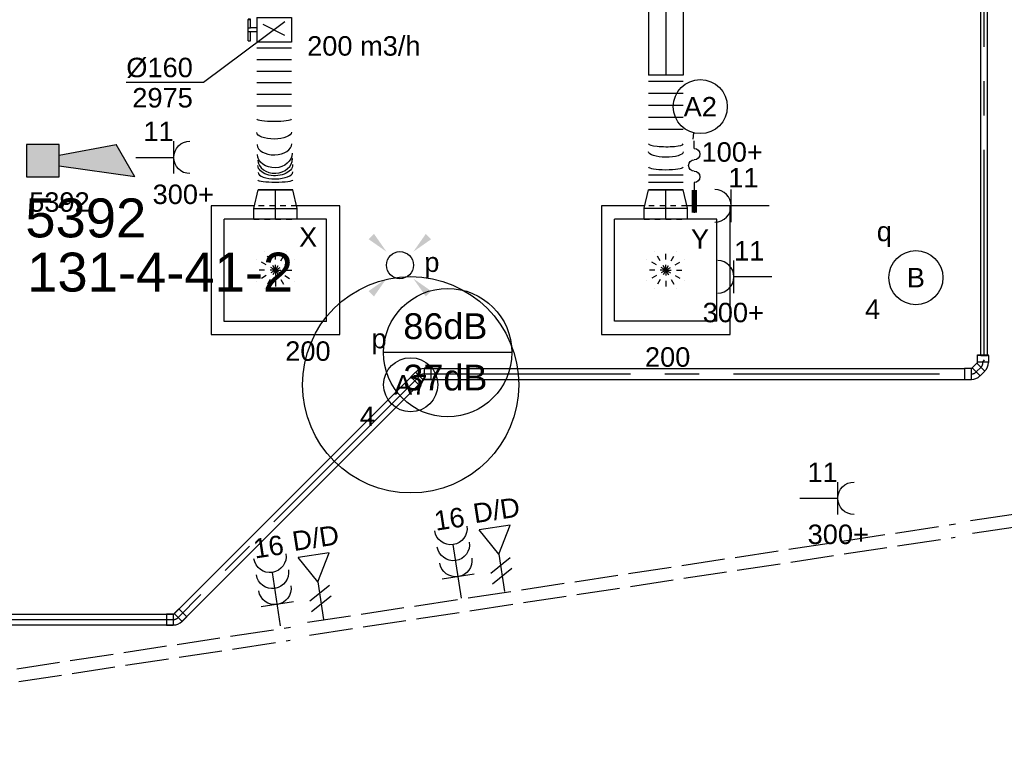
# Model space of a CAD drawing. Extents: x -138812 to 250702, y -18987 to 104055.
# Tile 84 of 193: x 86393 to 90946, y 12438 to 15760. Entities that reach past the tile are written whole.
import ezdxf
from ezdxf.enums import TextEntityAlignment as Align

# ---------------------------------------------------------------- set-up
doc = ezdxf.new("R2010")
doc.units = 0
doc.header["$LTSCALE"] = 50
for name, pattern in [('CENTER2', [28.575000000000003, 19.05, -3.175, 3.175, -3.175]), ('E_GOOT3', [5, 4, -1]), ('STREEPJES', [0.1, 0.05, -0.05])]:
    doc.linetypes.add(name, pattern=pattern)
doc.layers.get('0').update_dxf_attribs({"linetype": 'CONTINUOUS'})
for name, color, linetype in [('brandmelddecibels', 3, 'CONTINUOUS'), ('brandmeldserienummers', 1, 'CONTINUOUS'), ('EL6131--_WG', 2, 'CONTINUOUS'), ('EL6222--', 3, 'CONTINUOUS'), ('EL6311--', 3, 'CONTINUOUS'), ('EL6441--', 3, 'CONTINUOUS'), ('EL6511--', 3, 'CONTINUOUS'), ('WL524---_D', 153, 'CONTINUOUS'), ('WL524---_HARTLIJN', 8, 'CONTINUOUS'), ('WL570---_RETOUR', 112, 'CONTINUOUS'), ('WL570---_RETOUR_HL', 8, 'CONTINUOUS'), ('WL570---_RETOUR_RST', 2, 'CONTINUOUS'), ('WL570---_RETOUR_RST_HL', 1, 'CONTINUOUS'), ('WL570---_TOEVOER', 3, 'CONTINUOUS'), ('WL570---_TOEVOER_RST', 2, 'CONTINUOUS'), ('WL570---_TOEVOER_RST_HL', 1, 'CONTINUOUS'), ('WM570---_RETOUR_PR', 1, 'CONTINUOUS'), ('WM570---_RETOUR_RST_PR', 1, 'CONTINUOUS'), ('WM570---_TOEVOER', 1, 'CONTINUOUS'), ('WM570---_TOEVOER_PR', 1, 'CONTINUOUS'), ('WM570---_TOEVOER_RST_PR', 1, 'CONTINUOUS')]:
    doc.layers.add(name, color=color, linetype=linetype)
doc.styles.add('BURO-018', font='ARIAL.TTF', dxfattribs={"height": 90})

# ---------------------------------------------------------------- blocks, each defined once
blk = doc.blocks.new('E00411')
at = {"color": 0, "linetype": 'Continuous'}
blk.add_circle((0, 0), 1.25, dxfattribs=at)
for points in [[(-2.891705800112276, 2.395768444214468), (-2.395768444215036, 2.891705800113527), (-1.237436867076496, 1.237436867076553)], [(2.395768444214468, 2.891705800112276), (2.891705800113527, 2.395768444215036), (1.237436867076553, 1.237436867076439)], [(-2.395768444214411, -2.891705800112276), (-2.89170580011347, -2.395768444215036), (-1.237436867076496, -1.237436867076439)], [(2.89170580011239, -2.395768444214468), (2.395768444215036, -2.891705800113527), (1.237436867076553, -1.237436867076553)]]:
    blk.add_solid(points, dxfattribs=at)
at = {"color": 0, "linetype": 'Continuous', "style": 'BURO-018'}
for tag, height, p in [('E_SLET1', 1.8, (-2.842e-13, 4.641705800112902)), ('E_GROEP', 1.799999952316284, (0, 0)), ('E_GKAST', 1.799999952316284, (0, 0))]:
    blk.add_attdef(tag, text='', height=height, dxfattribs=at).set_placement(p, align=Align.MIDDLE)
at = {"color": 0, "linetype": 'Continuous', "style": 'BURO-018', "flags": 1}
for tag in ['E_MATCODE', 'E_SGROEP']:
    blk.add_attdef(tag, text='', height=1.799999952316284, dxfattribs=at).set_placement((0, 0), align=Align.MIDDLE)
blk = doc.blocks.new('111304')
at = {"color": 0, "linetype": 'Continuous'}
for p, q in [((-1.5, 4.5), (1.5, 4.5)), ((0, 1), (0, 4.5))]:
    blk.add_line(p, q, dxfattribs=at)
blk.add_arc((0, 6), 1.5, 180, 0, dxfattribs=at)
at = {"color": 0, "linetype": 'Continuous', "style": 'BURO-018'}
for tag, p in [('E_GKAST', (0, 11.5)), ('E_GROEP', (0, 8.5)), ('E_SGROEP', (4.5, 8.5))]:
    blk.add_attdef(tag, text='', height=1.8, dxfattribs=at).set_placement(p, align=Align.MIDDLE)
at = {"color": 0, "linetype": 'Continuous', "style": 'BURO-018', "flags": 1}
for tag, height, p in [('E_VERMCODE', 1.8, (13, 8.5)), ('E_MATCODE', 1.799999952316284, (0, 0))]:
    blk.add_attdef(tag, text='', height=height, dxfattribs=at).set_placement(p, align=Align.MIDDLE)
blk = doc.blocks.new('E00028')
at = {"color": 0, "linetype": 'Continuous'}
for p, q in [((1.5, 11), (-1.5, 9.267949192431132)), ((1.5, 11), (0.5, 4)), ((-0.5, 4), (-1.5, 9.267949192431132)), ((-1.5, 4), (-1.5, 1)), ((1.5, 4), (-1.5, 4)), ((1.5, 1), (1.5, 4)), ((-1.5, 1), (1.5, 1))]:
    blk.add_line(p, q, dxfattribs=at)
for points in [[(-1.5, 9.267949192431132), (1.5, 11), (-0.5, 4), (0.5, 4)], [(-1.5, 4), (1.5, 4), (-1.5, 1), (1.5, 1)]]:
    blk.add_solid(points, dxfattribs=at)
at = {"color": 0, "linetype": 'Continuous', "style": 'BURO-018'}
blk.add_attdef('E_TEXT1', text='', height=1.8, dxfattribs=at).set_placement((0, 13.5), align=Align.MIDDLE)
at = {"color": 0, "linetype": 'Continuous', "style": 'BURO-018', "flags": 1}
blk.add_attdef('E_MATCODE', (0, 0), '', height=1.799999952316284, dxfattribs=at)
blk = doc.blocks.new('1115B3A')
at = {"color": 0, "linetype": 'Continuous'}
blk.add_circle((0, 0), 2.5, dxfattribs=at)
at = {"color": 0, "linetype": 'Continuous', "style": 'BURO-018'}
for tag, p in [('E_GKAST', (0, 8)), ('E_GROEP', (0, 5)), ('E_SGROEP', (4.5, 5)), ('E_ARMCODE', (0, 0)), ('E_SLET', (4.5, -1))]:
    blk.add_attdef(tag, text='', height=1.8, dxfattribs=at).set_placement(p, align=Align.MIDDLE)
blk = doc.blocks.new('111304B')
at = {"color": 0, "linetype": 'Continuous'}
for p, q in [((0, 1), (0, 6)), ((-1.5, 3), (1.5, 3))]:
    blk.add_line(p, q, dxfattribs=at)
for centre in [(0, 7.5), (0, 6), (0, 4.5)]:
    blk.add_arc(centre, 1.5, 180, 0, dxfattribs=at)
at = {"color": 0, "linetype": 'Continuous', "style": 'BURO-018'}
for tag, p in [('E_GKAST', (0, 13)), ('E_GROEP', (0, 10)), ('E_SGROEP', (4.5, 10))]:
    blk.add_attdef(tag, text='', height=1.8, dxfattribs=at).set_placement(p, align=Align.MIDDLE)
at = {"color": 0, "linetype": 'Continuous', "style": 'BURO-018', "flags": 1}
for tag, height, p in [('E_VERMCODE', 1.8, (13, 10)), ('E_MATCODE', 1.799999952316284, (0, 0))]:
    blk.add_attdef(tag, text='', height=height, dxfattribs=at).set_placement(p, align=Align.MIDDLE)
blk = doc.blocks.new('E00153')
at = {"color": 0, "linetype": 'Continuous'}
for p, q in [((-1.443375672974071, 7), (1.443375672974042, 7)), ((0, 4.5), (-1.443375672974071, 7)), ((0, 4.5), (1.443375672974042, 7)), ((-1, 4), (1, 2.845299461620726)), ((0, 4.5), (0, 1)), ((-1, 3), (1, 1.845299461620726))]:
    blk.add_line(p, q, dxfattribs=at)
at = {"color": 7, "style": 'BURO-018'}
for tag, p in [('E_COMMENT1', (-6, 12)), ('E_COMMENT2', (6, 12)), ('E_DCOM1', (-6, 9)), ('E_DCOM2', (6, 9))]:
    blk.add_attdef(tag, text='', height=1.8, dxfattribs=at).set_placement(p, align=Align.MIDDLE)
at = {"color": 0, "style": 'BURO-018'}
blk.add_attdef('E_TEXT1', text='', height=1.8, dxfattribs=at).set_placement((2.5, 6), align=Align.MIDDLE)
at = {"color": 0, "linetype": 'Continuous', "style": 'BURO-018', "flags": 1}
blk.add_attdef('E_MATCODE', text='', height=1.799999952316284, dxfattribs=at).set_placement((0, 0), align=Align.MIDDLE)
blk = doc.blocks.new('*U108')
at = {"layer": 'WM570---_TOEVOER', "color": 0, "ltscale": 10}
for p, q in [((50.00000000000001, 37.39163570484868), (-325.6957531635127, -243.5659390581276)), ((49.99999999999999, -25.04340590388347), (-49.99999999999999, 25.04340590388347)), ((-325.6957531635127, -243.5659390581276), (-683.2673766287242, -243.5659390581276))]:
    blk.add_line(p, q, dxfattribs=at)
at = {"layer": 'WM570---_TOEVOER', "color": 0, "style": 'BURO-018'}
for s, p in [('%%c160', (-683.2673766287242, -218.5659390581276)), ('2975', (-655.3956167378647, -358.5659390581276))]:
    blk.add_text(s, height=90, dxfattribs=at).set_placement(p)
blk = doc.blocks.new('*U209')
at = {"color": 0, "ltscale": 10}
for p, q in [((0, 80, -2815), (2.572996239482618e-14, -80, -2815)), ((27.86069593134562, 80, -2815), (27.86069593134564, -80, -2815)), ((83.58208779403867, 80, -2815), (83.5820877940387, -80, -2815)), ((139.3034796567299, 80, -2815), (139.3034796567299, -80, -2815)), ((195.0248715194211, 80, -2815), (195.0248715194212, -80, -2815)), ((250.7462633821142, 80, -2815), (250.7462633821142, -80, -2815)), ((461.9029170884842, 79.22722139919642, -2815), (461.9029170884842, -80.77277860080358, -2815)), ((495.7784418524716, 79.22722139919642, -2815), (495.7784418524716, -80.77277860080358, -2815)), ((529.6539666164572, 79.22722139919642, -2815), (529.6539666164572, -80.77277860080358, -2815))]:
    blk.add_line(p, q, dxfattribs=at)
for centre, major_axis, ratio, start_param, end_param in [((317.1219287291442, 0, -2815), (-0.2908806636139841, -79.99998638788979), 0.1604378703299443, 6.282601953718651, 9.424194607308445), ((423.3879476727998, -0.7727786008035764, -2815), (0.29088066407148, 79.9999863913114), 0.1604378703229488, 3.142176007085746, 6.283768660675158)]:
    blk.add_ellipse(centre, major_axis=major_axis, ratio=ratio, start_param=start_param, end_param=end_param, dxfattribs=at)
at = {"color": 0, "ltscale": 10, "extrusion": (0, 0, -1)}
blk.add_ellipse((353.7029128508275, -0.266021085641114, -2815), major_axis=(0.5817537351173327, 79.99788473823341), ratio=0.3128235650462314, start_param=0, end_param=3.141592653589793, dxfattribs=at)
at = {"layer": 'WM570---_RETOUR_PR', "color": 1, "style": 'BURO-018'}
blk.add_attdef('POSNR', text='', height=90, dxfattribs=at).set_placement((0, 0), align=Align.MIDDLE)
blk = doc.blocks.new('*U210')
at = {"color": 0, "ltscale": 10}
for p, q in [((0, 80, -2815), (48.45709265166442, 80.00000000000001, -2815)), ((0, -80, -2815), (-2.572996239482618e-14, 80, -2815)), ((288.4570926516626, 80, -2815), (957.3933289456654, 80.00000000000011, -2815)), ((957.3933289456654, 80, -2815), (957.3933289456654, -80, -2815)), ((0, -80, -2815), (48.45709265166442, -79.99999999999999, -2815)), ((288.4570926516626, -80, -2815), (957.3933289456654, -79.99999999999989, -2815))]:
    blk.add_line(p, q, dxfattribs=at)
at = {"color": 8, "linetype": 'STREEPJES', "ltscale": 10}
for p, q in [((68.45709265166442, 80, -2815), (268.4570926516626, 80, -2815)), ((68.45709265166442, -80, -2815), (268.4570926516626, -80, -2815))]:
    blk.add_line(p, q, dxfattribs=at)
at = {"layer": 'WL570---_RETOUR_HL', "linetype": 'CENTER2'}
blk.add_line((0, 0, -2815), (957.3933289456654, 1.539605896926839e-13, -2815), dxfattribs=at)
at = {"layer": 'WM570---_RETOUR_PR', "color": 1, "style": 'BURO-018'}
blk.add_attdef('POSNR', text='', height=90, dxfattribs=at).set_placement((0, 0), align=Align.MIDDLE)
blk = doc.blocks.new('*U212')
at = {"color": 0, "ltscale": 10}
for p, q in [((-49.5, 100, -2780), (0, 99.99999999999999, -2780)), ((0, 100, -2780), (85.20000000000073, 79.99999999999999, -2780)), ((0, 100, -2780), (-3.673940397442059e-14, -100, -2780)), ((0, 100, -2780), (-3.673940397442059e-14, -100, -2780)), ((0, 100, -2780), (-3.673940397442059e-14, -100, -2780)), ((85.20000000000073, 80, -2780), (85.2000000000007, -80, -2780)), ((85.20000000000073, 80, -2780), (85.2000000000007, -80, -2780)), ((0, -100, -2780), (85.20000000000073, -80.00000000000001, -2780)), ((-49.5, -100, -2780), (0, -100, -2780))]:
    blk.add_line(p, q, dxfattribs=at)
at = {"color": 8, "linetype": 'STREEPJES', "ltscale": 10}
blk.add_line((-49.5, 100, -2780), (-49.50000000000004, -100, -2780), dxfattribs=at)
at = {"layer": 'WL570---_RETOUR_RST_HL', "linetype": 'CENTER2'}
for p, q in [((-49.5, 0, -2780), (0, -9.093002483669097e-15, -2780)), ((0, 0, -2780), (85.20000000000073, -1.565098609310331e-14, -2780))]:
    blk.add_line(p, q, dxfattribs=at)
blk.add_circle((85.20000000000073, 0, -2780), 0.075, dxfattribs=at)
at = {"layer": 'WM570---_RETOUR_RST_PR', "color": 1, "style": 'BURO-018'}
blk.add_attdef('POSNR', text='', height=90, dxfattribs=at).set_placement((0, 0), align=Align.MIDDLE)
blk = doc.blocks.new('*U258')
at = {"color": 0, "ltscale": 10}
for p, q in [((0, 80, -2975), (2.572996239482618e-14, -80, -2975)), ((26.86403470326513, 80, -2975), (26.86403470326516, -80, -2975)), ((80.59210410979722, 80, -2975), (80.59210410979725, -80, -2975)), ((134.3201735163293, 80, -2975), (134.3201735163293, -80, -2975)), ((188.0482429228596, 80, -2975), (188.0482429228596, -80, -2975)), ((241.7763123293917, 80, -2975), (241.7763123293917, -80, -2975)), ((295.5043817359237, 80, -2975), (295.5043817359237, -80, -2975)), ((537.7987997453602, 84.47045395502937, -2975), (536.5194738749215, 84.4122631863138, -2975)), ((682.5697251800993, 86.36444354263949, -2975), (682.5697251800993, -73.63555645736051, -2975)), ((472.8529098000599, -78.38482258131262, -2975), (473.283535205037, -78.37358770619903, -2975))]:
    blk.add_line(p, q, dxfattribs=at)
for centre, major_axis, ratio, start_param, end_param in [((354.2772495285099, 0, -2975), (0.3532004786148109, -79.99998623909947), 0.132880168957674, 0.0005866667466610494, 3.142179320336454), ((470.981746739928, 1.594044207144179, -2975), (2.086495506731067, -79.97400611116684), 0.6188737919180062, 0.004350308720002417, 3.137242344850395), ((540.7941356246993, 4.525795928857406, -2975), (-3.635178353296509, 79.91950981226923), 0.8053268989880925, 3.151531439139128, 6.273246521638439), ((600.471764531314, 6.039446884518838, -2975), (-1.115351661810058, 79.99311153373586), 0.3894070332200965, 3.139601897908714, 6.281194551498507)]:
    blk.add_ellipse(centre, major_axis=major_axis, ratio=ratio, start_param=start_param, end_param=end_param, dxfattribs=at)
at = {"color": 0, "ltscale": 10, "extrusion": (0, 0, -1)}
for centre, major_axis, ratio, start_param, end_param in [((415.8779423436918, 0.5439455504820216, -2975), (-1.115351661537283, 79.9931115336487), 0.389407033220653, 0.001990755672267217, 3.143583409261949), ((515.7601408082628, 3.077336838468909, -2975), (-3.635178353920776, 79.91950981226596), 0.8053268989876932, 0.00993878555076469, 3.151531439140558), ((567.5483363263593, 5.412033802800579, -2975), (2.086495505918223, -79.97400611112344), 0.6188737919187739, 3.137242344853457, 6.278834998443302), ((637.2769544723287, 6.364443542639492, -2975), (0.3532004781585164, -79.99998622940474), 0.1328801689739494, 3.141005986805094, 6.282598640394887)]:
    blk.add_ellipse(centre, major_axis=major_axis, ratio=ratio, start_param=start_param, end_param=end_param, dxfattribs=at)
at = {"layer": 'WM570---_TOEVOER_PR', "color": 1, "style": 'BURO-018'}
blk.add_attdef('POSNR', text='', height=90, dxfattribs=at).set_placement((0, 0), align=Align.MIDDLE)
blk = doc.blocks.new('*U259')
at = {"color": 2, "ltscale": 10}
for p, q in [((-57.25, 80, -2975), (57.25, 80.00000000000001, -2975)), ((-57.25, -80, -2975), (-57.25000000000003, 80, -2975)), ((57.25, 80, -2975), (57.25000000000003, -80, -2975)), ((-57.25, -80, -2975), (-9.54166666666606, -79.99999999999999, -2975)), ((-9.54166666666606, -80, -2975), (-9.541666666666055, -109.333333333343, -2975)), ((9.54166666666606, -80, -2975), (9.541666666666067, -120, -2975)), ((9.54166666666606, -80, -2975), (57.25, -79.99999999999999, -2975)), ((-50.24662103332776, -109.333333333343, -2975), (-50.24662103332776, -120.0000000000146, -2975)), ((-48.91328769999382, -109.333333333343, -2975), (-50.24662103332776, -109.333333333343, -2975)), ((-50.24662103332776, -120.0000000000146, -2975), (-48.91328769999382, -120, -2975)), ((-7.515583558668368, -109.333333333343, -2975), (-48.91328769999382, -109.333333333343, -2975)), ((-48.91328769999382, -120, -2975), (-48.91328769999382, -109.333333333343, -2975)), ((-7.515583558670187, -120, -2975), (-48.91328769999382, -120, -2975)), ((-7.515583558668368, -109.333333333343, -2975), (-7.515583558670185, -120, -2975)), ((9.54166666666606, -120, -2975), (-7.515583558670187, -120, -2975)), ((50.24662103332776, -109.333333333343, -2975), (9.54166666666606, -109.333333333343, -2975)), ((50.24662103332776, -120, -2975), (9.54166666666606, -120, -2975)), ((50.24662103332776, -120, -2975), (50.24662103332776, -109.333333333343, -2975))]:
    blk.add_line(p, q, dxfattribs=at)
blk.add_spline([(-9.492711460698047, -79.99417583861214, -2975), (-9.34634818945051, -79.97693931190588, -2975), (-9.104078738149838, -79.94898902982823, -2975), (-8.768389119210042, -79.91145878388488, -2975), (-8.34272396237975, -79.86587281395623, -2975), (-7.831451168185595, -79.8140853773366, -2975), (-7.239817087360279, -79.75820677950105, -2975), (-6.573892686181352, -79.7005185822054, -2975), (-5.840511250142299, -79.64338119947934, -2975), (-5.047198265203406, -79.5891374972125, -2975), (-4.202094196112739, -79.54001629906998, -2975), (-3.313870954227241, -79.4980398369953, -2975), (-2.391642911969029, -79.46493914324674, -2975), (-1.444873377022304, -79.44208114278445, -2975), (-0.4832774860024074, -79.43041076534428, -2975), (0.4832774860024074, -79.43041076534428, -2975), (1.444873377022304, -79.44208114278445, -2975), (2.391642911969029, -79.46493914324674, -2975), (3.313870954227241, -79.4980398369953, -2975), (4.202094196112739, -79.54001629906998, -2975), (5.047198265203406, -79.5891374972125, -2975), (5.840511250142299, -79.64338119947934, -2975), (6.573892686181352, -79.7005185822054, -2975), (7.239817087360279, -79.75820677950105, -2975), (7.831451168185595, -79.8140853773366, -2975), (8.34272396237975, -79.86587281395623, -2975), (8.768389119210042, -79.91145878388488, -2975), (9.104078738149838, -79.94898902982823, -2975), (9.34634818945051, -79.97693931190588, -2975), (9.492711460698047, -79.99417583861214, -2975), (9.54166666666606, -80, -2975)], degree=3, dxfattribs=at)
at = {"layer": 'WL570---_TOEVOER', "color": 1, "style": 'BURO-018'}
blk.add_attdef('I', text='', height=90, dxfattribs=at).set_placement((0, 0), align=Align.MIDDLE)
at = {"layer": 'WM570---_TOEVOER_PR', "color": 1, "style": 'BURO-018'}
blk.add_attdef('POSNR', text='', height=90, dxfattribs=at).set_placement((0, 0), align=Align.MIDDLE)
blk = doc.blocks.new('*U260')
at = {"color": 0, "ltscale": 10}
for p, q in [((-49.5, 100, -2780), (0, 99.99999999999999, -2780)), ((0, 100, -2780), (85.20000000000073, 79.99999999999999, -2780)), ((0, 100, -2780), (-3.673940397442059e-14, -100, -2780)), ((0, 100, -2780), (-3.673940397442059e-14, -100, -2780)), ((0, 100, -2780), (-3.673940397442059e-14, -100, -2780)), ((85.20000000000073, 80, -2780), (85.2000000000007, -80, -2780)), ((85.20000000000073, 80, -2780), (85.2000000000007, -80, -2780)), ((0, -100, -2780), (85.20000000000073, -80.00000000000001, -2780)), ((-49.5, -100, -2780), (0, -100, -2780))]:
    blk.add_line(p, q, dxfattribs=at)
at = {"color": 8, "linetype": 'STREEPJES', "ltscale": 10}
blk.add_line((-49.5, 100, -2780), (-49.50000000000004, -100, -2780), dxfattribs=at)
at = {"layer": 'WL570---_TOEVOER_RST_HL', "linetype": 'CENTER2'}
for p, q in [((-49.5, 0, -2780), (0, -9.093002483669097e-15, -2780)), ((0, 0, -2780), (85.20000000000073, -1.565098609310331e-14, -2780))]:
    blk.add_line(p, q, dxfattribs=at)
blk.add_circle((85.20000000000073, 0, -2780), 0.075, dxfattribs=at)
at = {"layer": 'WM570---_TOEVOER_RST_PR', "color": 1, "style": 'BURO-018'}
blk.add_attdef('POSNR', text='', height=90, dxfattribs=at).set_placement((0, 0), align=Align.MIDDLE)
blk = doc.blocks.new('*U376')
at = {"color": 0, "ltscale": 10}
for p, q in [((-97.30046948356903, 297.5, -2757.5), (-297.5, 297.5, -2757.5)), ((-297.5, 297.5, -2757.5), (-297.5, -297.5, -2757.5)), ((297.5, 297.5, -2757.5), (97.30046948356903, 297.5, -2757.5)), ((297.5, -297.5, -2757.5), (297.5, 297.5, -2757.5)), ((236.5, 236.5, -2757.5), (-236.5, 236.5, -2757.5)), ((-236.5, -236.5, -2757.5), (-236.5, 236.5, -2757.5)), ((236.5, -236.5, -2757.5), (236.5, 236.5, -2757.5)), ((236.5, -236.5, -2757.5), (-236.5, -236.5, -2757.5)), ((-297.5, -297.5, -2757.5), (297.5, -297.5, -2757.5))]:
    blk.add_line(p, q, dxfattribs=at)
at = {"color": 8, "linetype": 'STREEPJES', "ltscale": 10}
for p, q in [((97.30046948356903, 297.5, -2757.5), (-97.30046948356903, 297.5, -2757.5)), ((0, 0, -2757.5), (0, 100, -2757.5)), ((0, 0, -2757.5), (-86.60254037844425, 50, -2757.5)), ((0, 0, -2757.5), (-50, 86.60254037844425, -2757.5)), ((0, 0, -2757.5), (50, 86.60254037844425, -2757.5)), ((0, 0, -2757.5), (86.60254037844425, 50, -2757.5)), ((0, 0, -2757.5), (-100, 0, -2757.5)), ((0, 0, -2757.5), (-86.60254037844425, -50, -2757.5)), ((0, 0, -2757.5), (-50, -86.60254037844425, -2757.5)), ((0, 0, -2757.5), (0, -100, -2757.5)), ((0, 0, -2757.5), (50, -86.60254037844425, -2757.5)), ((0, 0, -2757.5), (86.60254037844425, -50, -2757.5)), ((0, 0, -2757.5), (100, 0, -2757.5))]:
    blk.add_line(p, q, dxfattribs=at)
at = {"layer": 'WL570---_RETOUR_RST_HL', "linetype": 'CENTER2'}
blk.add_circle((0, 0, -2757.5), 0.075, dxfattribs=at)
at = {"layer": 'WL570---_RETOUR_RST', "color": 1, "style": 'BURO-018'}
for tag in ['MC', 'Q']:
    blk.add_attdef(tag, text='', height=90, dxfattribs=at).set_placement((0, 0), align=Align.MIDDLE)
at = {"layer": 'WM570---_RETOUR_RST_PR', "color": 1, "style": 'BURO-018'}
blk.add_attdef('POSNR', text='', height=90, dxfattribs=at).set_placement((0, 0), align=Align.MIDDLE)
blk = doc.blocks.new('*U377')
at = {"color": 0, "ltscale": 10}
for p, q in [((-97.30046948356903, 297.5, -2757.5), (-297.5, 297.5, -2757.5)), ((-297.5, 297.5, -2757.5), (-297.5, -297.5, -2757.5)), ((297.5, 297.5, -2757.5), (97.30046948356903, 297.5, -2757.5)), ((297.5, -297.5, -2757.5), (297.5, 297.5, -2757.5)), ((236.5, 236.5, -2757.5), (-236.5, 236.5, -2757.5)), ((-236.5, -236.5, -2757.5), (-236.5, 236.5, -2757.5)), ((236.5, -236.5, -2757.5), (236.5, 236.5, -2757.5)), ((236.5, -236.5, -2757.5), (-236.5, -236.5, -2757.5)), ((-297.5, -297.5, -2757.5), (297.5, -297.5, -2757.5))]:
    blk.add_line(p, q, dxfattribs=at)
at = {"color": 8, "linetype": 'STREEPJES', "ltscale": 10}
for p, q in [((97.30046948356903, 297.5, -2757.5), (-97.30046948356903, 297.5, -2757.5)), ((0, 0, -2757.5), (0, 100, -2757.5)), ((0, 0, -2757.5), (-86.60254037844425, 50, -2757.5)), ((0, 0, -2757.5), (-50, 86.60254037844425, -2757.5)), ((0, 0, -2757.5), (50, 86.60254037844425, -2757.5)), ((0, 0, -2757.5), (86.60254037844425, 50, -2757.5)), ((0, 0, -2757.5), (-100, 0, -2757.5)), ((0, 0, -2757.5), (-86.60254037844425, -50, -2757.5)), ((0, 0, -2757.5), (-50, -86.60254037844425, -2757.5)), ((0, 0, -2757.5), (0, -100, -2757.5)), ((0, 0, -2757.5), (50, -86.60254037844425, -2757.5)), ((0, 0, -2757.5), (86.60254037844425, -50, -2757.5)), ((0, 0, -2757.5), (100, 0, -2757.5))]:
    blk.add_line(p, q, dxfattribs=at)
at = {"layer": 'WL570---_TOEVOER_RST_HL', "linetype": 'CENTER2'}
blk.add_circle((0, 0, -2757.5), 0.075, dxfattribs=at)
at = {"layer": 'WL570---_TOEVOER_RST', "color": 1, "style": 'BURO-018'}
for tag in ['MC', 'Q']:
    blk.add_attdef(tag, text='', height=90, dxfattribs=at).set_placement((0, 0), align=Align.MIDDLE)
at = {"layer": 'WM570---_TOEVOER_RST_PR', "color": 1, "style": 'BURO-018'}
blk.add_attdef('POSNR', text='', height=90, dxfattribs=at).set_placement((0, 0), align=Align.MIDDLE)
blk = doc.blocks.new('*U598')
at = {"color": 0, "ltscale": 10}
for p, q in [((12.55114536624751, 49.67425137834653, -2750.000000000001), (-8.662058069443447, 28.46104794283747, -2750.000000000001)), ((49.67425137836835, 12.55114536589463, -2750.000000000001), (12.55114536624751, 49.67425137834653, -2750.000000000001)), ((-44, 26.25, -2750.000000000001), (-14, 26.25, -2750.000000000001)), ((-44, 26.25, -2750.000000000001), (-44, -26.25, -2750.000000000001)), ((-14, 26.25, -2750.000000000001), (-12.75, 25, -2750.000000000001)), ((-14, 26.25, -2750.000000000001), (-14, -26.25, -2750.000000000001)), ((-12.75, 25, -2750.000000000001), (-8.662058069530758, 26.69328098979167, -2750.000000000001)), ((-8.662058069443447, 28.46104794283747, -2750.000000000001), (-8.662058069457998, 26.69328098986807, -2750.000000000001)), ((28.4610479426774, -8.662058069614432, -2750.000000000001), (-8.662058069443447, 28.46104794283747, -2750.000000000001)), ((49.67425137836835, 12.55114536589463, -2750.000000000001), (28.4610479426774, -8.662058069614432, -2750.000000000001)), ((-44, -26.25, -2750.000000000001), (-14, -26.25, -2750.000000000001)), ((-14, -26.25, -2750.000000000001), (-12.75, -25, -2750.000000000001)), ((28.4610479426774, -8.662058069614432, -2750.000000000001), (26.69328098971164, -8.662058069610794, -2750.000000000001))]:
    blk.add_line(p, q, dxfattribs=at)
blk.add_arc((-12.75, 30.78122292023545, -2750.000000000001), 55.78122292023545, 270, 315.0000000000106, dxfattribs=at)
at = {"layer": 'WL524---_HARTLIJN', "linetype": 'CENTER2'}
for p, q in [((-14, 0, -2750.000000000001), (-12.75, 0, -2750.000000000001)), ((9.899494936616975, 9.899494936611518, -2750.000000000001), (9.01561146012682, 9.015611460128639, -2750.000000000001))]:
    blk.add_line(p, q, dxfattribs=at)
blk.add_arc((-12.75, 30.78122292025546, -2750.000000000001), 30.78122292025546, 270, 315, dxfattribs=at)
at = {"layer": 'WL524---_D', "color": 1, "style": 'BURO-018'}
blk.add_attdef('POSNR', text='', height=90, dxfattribs=at).set_placement((0, 0), align=Align.MIDDLE)
blk = doc.blocks.new('*U599')
at = {"color": 0, "ltscale": 10}
for p, q in [((30.00000000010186, 24.99999999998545, -2750.000000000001), (1577.447327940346, 24.99999999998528, -2750.000000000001)), ((29.99999999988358, -24.99999999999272, -2750.000000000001), (1577.447327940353, -24.99999999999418, -2750.000000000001))]:
    blk.add_line(p, q, dxfattribs=at)
at = {"layer": 'WL524---_HARTLIJN', "linetype": 'CENTER2'}
blk.add_line((-1.455191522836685e-11, -7.275957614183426e-12, -2750.000000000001), (1577.447327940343, -7.451089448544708e-12, -2750.000000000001), dxfattribs=at)
at = {"layer": 'WL524---_D', "color": 1, "style": 'BURO-018'}
blk.add_attdef('POSNR', text='', height=90, dxfattribs=at).set_placement((0, 0), align=Align.MIDDLE)
blk = doc.blocks.new('0303A9')
at = {"color": 0, "linetype": 'Continuous'}
for p, q in [((0, 9.5), (0, 10.5)), ((0, 5), (0, 1))]:
    blk.add_line(p, q, dxfattribs=at)
at = {"color": 0, "linetype": 'Continuous', "const_width": 0.7}
blk.add_lwpolyline([(0, 4), (0, 1)], dxfattribs=at)
at = {"color": 0, "linetype": 'Continuous'}
for centre, start, end in [((0, 8.75), 90, 270), ((0, 7.25), 270, 90), ((0, 5.75), 90, 270)]:
    blk.add_arc(centre, 0.75, start, end, dxfattribs=at)
at = {"color": 0, "linetype": 'Continuous', "style": 'BURO-018', "flags": 1}
blk.add_attdef('E_MATCODE', text='', height=1.799999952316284, dxfattribs=at).set_placement((0, 0), align=Align.MIDDLE)
blk = doc.blocks.new('*U2097')
at = {"color": 0, "ltscale": 10}
for p, q in [((-43.99999999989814, 26.25000000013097, -2750.000000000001), (-13.99999999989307, 26.25000000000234, -2750.000000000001)), ((-43.99999999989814, 26.25000000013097, -2750.000000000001), (-44.00000000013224, -26.2499999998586, -2750.000000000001)), ((-13.99999999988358, 26.25, -2750.000000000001), (-12.74999999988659, 24.99999999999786, -2750.000000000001)), ((-13.99999999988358, 26.25, -2750.000000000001), (-14.00000000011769, -26.24999999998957, -2750.000000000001)), ((-8.66205806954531, -28.46104794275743, -2750.000000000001), (28.46104794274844, 8.662058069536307, -2750.000000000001)), ((28.46104794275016, 8.662058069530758, -2750.000000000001), (26.69328098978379, 8.662058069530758, -2750.000000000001)), ((49.67425137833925, -12.55114536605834, -2750.000000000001), (28.46104794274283, 8.662058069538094, -2750.000000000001)), ((-44.00000000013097, -26.24999999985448, -2750.000000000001), (-14.0000000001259, -26.24999999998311, -2750.000000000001)), ((-14.00000000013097, -26.24999999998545, -2750.000000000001), (-12.75000000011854, -24.9999999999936, -2750.000000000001)), ((-12.75, -25, -2750.000000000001), (-8.662058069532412, -26.69328098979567, -2750.000000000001)), ((-8.66205806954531, -28.46104794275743, -2750.000000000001), (-8.66205806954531, -26.69328098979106, -2750.000000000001)), ((12.55114536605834, -49.6742513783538, -2750.000000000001), (-8.662058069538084, -28.46104794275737, -2750.000000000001)), ((12.55114536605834, -49.6742513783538, -2750.000000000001), (49.67425137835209, -12.55114536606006, -2750.000000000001))]:
    blk.add_line(p, q, dxfattribs=at)
blk.add_arc((-12.75, -30.78122292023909, -2750.000000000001), 55.78122292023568, 44.99999999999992, 90.00000000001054, dxfattribs=at)
at = {"layer": 'WL524---_HARTLIJN', "linetype": 'CENTER2'}
for p, q in [((-14, 0, -2750.000000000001), (-12.74999999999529, -5.145120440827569e-12, -2750.000000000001)), ((9.899494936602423, -9.899494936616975, -2750.000000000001), (9.015611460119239, -9.01561146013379, -2750.000000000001))]:
    blk.add_line(p, q, dxfattribs=at)
blk.add_arc((-12.75, -30.78122292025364, -2750.000000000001), 30.78122292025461, 45, 90, dxfattribs=at)
at = {"layer": 'WL524---_D', "color": 1, "style": 'BURO-018'}
blk.add_attdef('POSNR', text='', height=90, dxfattribs=at).set_placement((0, 0), align=Align.MIDDLE)
blk = doc.blocks.new('*U2098')
at = {"color": 0, "ltscale": 10}
for p, q in [((12.55114536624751, 49.67425137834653, -2750.000000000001), (-8.662058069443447, 28.46104794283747, -2750.000000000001)), ((49.67425137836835, 12.55114536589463, -2750.000000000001), (12.55114536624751, 49.67425137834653, -2750.000000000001)), ((-44, 26.25, -2750.000000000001), (-14, 26.25, -2750.000000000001)), ((-44, 26.25, -2750.000000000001), (-44, -26.25, -2750.000000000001)), ((-14, 26.25, -2750.000000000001), (-12.75, 25, -2750.000000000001)), ((-14, 26.25, -2750.000000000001), (-14, -26.25, -2750.000000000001)), ((-12.75, 25, -2750.000000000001), (-8.662058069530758, 26.69328098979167, -2750.000000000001)), ((-8.662058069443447, 28.46104794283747, -2750.000000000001), (-8.662058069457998, 26.69328098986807, -2750.000000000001)), ((28.4610479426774, -8.662058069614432, -2750.000000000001), (-8.662058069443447, 28.46104794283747, -2750.000000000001)), ((49.67425137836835, 12.55114536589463, -2750.000000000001), (28.4610479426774, -8.662058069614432, -2750.000000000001)), ((-44, -26.25, -2750.000000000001), (-14, -26.25, -2750.000000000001)), ((-14, -26.25, -2750.000000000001), (-12.75, -25, -2750.000000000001)), ((28.4610479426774, -8.662058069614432, -2750.000000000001), (26.69328098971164, -8.662058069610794, -2750.000000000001))]:
    blk.add_line(p, q, dxfattribs=at)
blk.add_arc((-12.75, 30.78122292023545, -2750.000000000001), 55.78122292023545, 270, 315.0000000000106, dxfattribs=at)
at = {"layer": 'WL524---_HARTLIJN', "linetype": 'CENTER2'}
for p, q in [((-14, 0, -2750.000000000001), (-12.75, 0, -2750.000000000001)), ((9.899494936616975, 9.899494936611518, -2750.000000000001), (9.01561146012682, 9.015611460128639, -2750.000000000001))]:
    blk.add_line(p, q, dxfattribs=at)
blk.add_arc((-12.75, 30.78122292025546, -2750.000000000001), 30.78122292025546, 270, 315, dxfattribs=at)
at = {"layer": 'WL524---_D', "color": 1, "style": 'BURO-018'}
blk.add_attdef('POSNR', text='', height=90, dxfattribs=at).set_placement((0, 0), align=Align.MIDDLE)
blk = doc.blocks.new('*U2099')
at = {"color": 0, "ltscale": 10}
for p, q in [((13.25825214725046, 50.38135815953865, -2750.000000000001), (-8.66205806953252, 28.46104794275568, -2750.000000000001)), ((50.38135815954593, 13.25825214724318, -2750.000000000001), (13.25825214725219, 50.38135815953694, -2750.000000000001)), ((-12.74999999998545, 25, -2750.000000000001), (-13.99999999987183, 25, -2750.000000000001)), ((-12.74999999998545, 25, -2750.000000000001), (-8.662058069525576, 26.69328098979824, -2750.000000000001)), ((-8.662058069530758, 28.46104794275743, -2750.000000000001), (-8.662058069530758, 26.69328098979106, -2750.000000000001)), ((28.46104794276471, -8.662058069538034, -2750.000000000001), (-8.662058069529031, 28.46104794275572, -2750.000000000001)), ((50.38135815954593, 13.25825214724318, -2750.000000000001), (28.46104794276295, -8.662058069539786, -2750.000000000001)), ((-12.75, -24.99999999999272, -2750.000000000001), (-14.00000000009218, -24.99999999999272, -2750.000000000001)), ((28.46104794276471, -8.662058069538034, -2750.000000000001), (26.69328098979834, -8.662058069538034, -2750.000000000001))]:
    blk.add_line(p, q, dxfattribs=at)
blk.add_arc((-12.74999999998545, 30.78122292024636, -2750.000000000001), 55.78122292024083, 269.9999999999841, 315.0000000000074, dxfattribs=at)
at = {"layer": 'WL524---_HARTLIJN', "linetype": 'CENTER2'}
for p, q in [((-43.99999999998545, 0, -2750.000000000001), (-12.74999999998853, -2.581268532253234e-12, -2750.000000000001)), ((9.899494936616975, 9.899494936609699, -2750.000000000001), (9.01561146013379, 9.015611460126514, -2750.000000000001))]:
    blk.add_line(p, q, dxfattribs=at)
blk.add_arc((-12.74999999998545, 30.78122292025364, -2750.000000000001), 30.78122292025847, 269.9999999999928, 314.9999999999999, dxfattribs=at)
at = {"layer": 'WL524---_D', "color": 1, "style": 'BURO-018'}
blk.add_attdef('POSNR', text='', height=90, dxfattribs=at).set_placement((0, 0), align=Align.MIDDLE)
blk = doc.blocks.new('*U2100')
at = {"color": 0, "ltscale": 10}
for p, q in [((31, 25, -2750.000000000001), (34.10000000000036, 25, -2750.000000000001)), ((34.10000000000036, 25, -2750.000000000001), (34.10000000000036, -25, -2750.000000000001)), ((31, -25, -2750.000000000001), (34.10000000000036, -25, -2750.000000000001))]:
    blk.add_line(p, q, dxfattribs=at)
at = {"layer": 'WL524---_HARTLIJN', "linetype": 'CENTER2'}
blk.add_line((0, 0, -2750.000000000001), (11, -7.000000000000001, -2750.000000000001), dxfattribs=at)
at = {"layer": 'WL524---_D', "color": 1, "style": 'BURO-018'}
blk.add_attdef('POSNR', text='', height=90, dxfattribs=at).set_placement((0, 0), align=Align.MIDDLE)
blk = doc.blocks.new('*U2101')
at = {"color": 0, "ltscale": 10}
for p, q in [((-1.818989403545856e-12, 16, -2750.000000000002), (3461.08949520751, 16.0000000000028, -2750.000000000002)), ((0, -16, -2750.000000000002), (-1.500472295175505e-12, 16, -2750.000000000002)), ((3461.089495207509, 16, -2750.000000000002), (3461.089495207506, -16, -2750.000000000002)), ((0, -16, -2750.000000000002), (3461.089495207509, -15.9999999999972, -2750.000000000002))]:
    blk.add_line(p, q, dxfattribs=at)
at = {"layer": 'WL524---_HARTLIJN', "linetype": 'CENTER2'}
blk.add_line((-1.818989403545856e-12, 0, -2750.000000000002), (3461.089495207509, 2.79719418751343e-12, -2750.000000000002), dxfattribs=at)
at = {"layer": 'WL524---_D', "color": 1, "style": 'BURO-018'}
blk.add_attdef('POSNR', text='', height=90, dxfattribs=at).set_placement((0, 0), align=Align.MIDDLE)
blk = doc.blocks.new('*U2102')
at = {"color": 0, "ltscale": 10}
for p, q in [((0, 25, -2750.000000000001), (2496.912496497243, 25, -2750.000000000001)), ((0, -25, -2750.000000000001), (0, 25, -2750.000000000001)), ((0, -25, -2750.000000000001), (2496.912496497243, -25, -2750.000000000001))]:
    blk.add_line(p, q, dxfattribs=at)
at = {"layer": 'WL524---_HARTLIJN', "linetype": 'CENTER2'}
blk.add_line((0, 0, -2750.000000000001), (2517.619945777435, 0, -2750.000000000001), dxfattribs=at)
at = {"layer": 'WL524---_D', "color": 1, "style": 'BURO-018'}
blk.add_attdef('POSNR', text='', height=90, dxfattribs=at).set_placement((0, 0), align=Align.MIDDLE)
blk = doc.blocks.new('*U2137')
at = {"color": 0, "ltscale": 10}
for p, q in [((31, 25, -2750), (5221.851486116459, 25, -2750)), ((5221.851486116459, 25, -2750), (5221.851486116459, -25, -2750)), ((31, -25, -2750), (5221.851486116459, -25, -2750))]:
    blk.add_line(p, q, dxfattribs=at)
at = {"layer": 'WL524---_HARTLIJN', "linetype": 'CENTER2'}
blk.add_line((0, 0, -2750), (5221.851486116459, 0, -2750), dxfattribs=at)
at = {"layer": 'WL524---_D', "color": 1, "style": 'BURO-018'}
blk.add_attdef('POSNR', text='', height=90, dxfattribs=at).set_placement((0, 0), align=Align.MIDDLE)

msp = doc.modelspace()

# ---------------------------------------------------------------- linework, layer by layer
at = {"layer": 'brandmelddecibels'}
msp.add_line((88668.7664538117, 14221.27885478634), (88075.36137902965, 14221.27885478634), dxfattribs=at)
msp.add_circle((88372.06391642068, 14221.27885478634), 296.7025373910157, dxfattribs=at)
at = {"layer": 'EL6131--_WG', "linetype": 'E_GOOT3'}
for p, q in [((90790.54054723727, 13445.02270444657, 3000), (93786.38950231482, 13899.59132113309, 3000)), ((90799.54149246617, 13385.70168806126, 3000), (93784.83131497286, 13838.66813776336, 3000)), ((87724.92818701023, 12974.65564571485, 3000), (90720.77714208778, 13429.22426240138, 3000)), ((87733.92913223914, 12915.33462932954, 3000), (90719.21895474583, 13368.30107903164, 3000)), ((84649.81261769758, 12497.41691314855, 3000), (87645.66157277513, 12951.98552983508, 3000)), ((84658.81356292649, 12438.09589676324, 3000), (87644.10338543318, 12891.06234646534, 3000))]:
    msp.add_line(p, q, dxfattribs=at)
at = {"layer": 'EL6311--'}
msp.add_line((89507.30883471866, 15207.49792729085), (89510.06098310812, 15237.7520343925), dxfattribs=at)
msp.add_circle((88201.10995210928, 14072.46568465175), 500, dxfattribs=at)

# ---------------------------------------------------------------- block references
at = {"layer": 'EL6222--'}
ref = msp.add_blockref('111304', (86880.66008225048, 15123.49980995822), dxfattribs=dict(at, xscale=-50, yscale=50, zscale=50, rotation=270))
ref.add_attrib('E_GROEP', '11', dxfattribs={"layer": '0', "color": 1, "linetype": 'Continuous', "height": 90, "style": 'BURO-018'}).set_placement((87035.19229318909, 15243.75459549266), align=Align.MIDDLE)
at = {"layer": 'EL6222--', "xscale": -35, "yscale": 35, "zscale": 35}
msp.add_blockref('0303A9', (89512.71361390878, 14832.49556239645), dxfattribs=at)
at = {"layer": 'EL6222--'}
ref = msp.add_blockref('111304', (89908.39465197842, 14899.71299153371), dxfattribs=dict(at, xscale=50, yscale=50, zscale=50, rotation=90))
ref.add_attrib('E_GROEP', '11', dxfattribs={"layer": '0', "color": 1, "linetype": 'Continuous', "height": 90, "style": 'BURO-018'}).set_placement((89739.73325729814, 15029.60529413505), align=Align.MIDDLE)
ref = msp.add_blockref('111304', (89921.08907359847, 14571.54446823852), dxfattribs=dict(at, xscale=50, yscale=50, zscale=50, rotation=90))
ref.add_attrib('E_GROEP', '11', dxfattribs={"layer": '0', "color": 1, "linetype": 'Continuous', "height": 90, "style": 'BURO-018'}).set_placement((89766.55686265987, 14691.79925377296), align=Align.MIDDLE)
ref = msp.add_blockref('111304', (89951.28491339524, 13547.8629713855), dxfattribs=dict(at, xscale=-50, yscale=50, zscale=50, rotation=270))
ref.add_attrib('E_GROEP', '11', dxfattribs={"layer": '0', "color": 1, "linetype": 'Continuous', "height": 90, "style": 'BURO-018'}).set_placement((90105.81712433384, 13668.11775691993), align=Align.MIDDLE)
ref = msp.add_blockref('111304B', (88443.80533980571, 13037.26439183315), dxfattribs=dict(at, xscale=-49.99999999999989, yscale=49.99999999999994, zscale=50, rotation=8.740408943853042))
ref.add_attrib('E_GROEP', '16', dxfattribs={"layer": '0', "color": 1, "linetype": 'Continuous', "height": 90, "rotation": 8.740408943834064, "style": 'BURO-018'}).set_placement((88379.95419047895, 13452.57434405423), align=Align.MIDDLE)
ref = msp.add_blockref('111304B', (87607.48361282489, 12908.65329508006), dxfattribs=dict(at, xscale=-49.99999999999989, yscale=49.99999999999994, zscale=50, rotation=8.740408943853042))
ref.add_attrib('E_GROEP', '16', dxfattribs={"layer": '0', "color": 1, "linetype": 'Continuous', "height": 90, "rotation": 8.740408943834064, "style": 'BURO-018'}).set_placement((87543.63246349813, 13323.96324730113), align=Align.MIDDLE)
at = {"layer": 'EL6311--'}
ref = msp.add_blockref('1115B3A', (89540.32501623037, 15358.59308450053), dxfattribs=dict(at, xscale=49.99999999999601, yscale=50.00000000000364, zscale=50, rotation=181.9948371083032))
ref.add_attrib('E_ARMCODE', 'A2', dxfattribs={"layer": '0', "color": 1, "linetype": 'Continuous', "height": 90, "style": 'BURO-018'}).set_placement((89540.32501623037, 15358.59308450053), align=Align.MIDDLE)
ref = msp.add_blockref('1115B3A', (90537.27233769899, 14567.82613971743), dxfattribs=dict(at, xscale=50.00000000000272, yscale=50.00000000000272, zscale=50, rotation=171.1197738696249))
ref.add_attrib('E_ARMCODE', 'B', dxfattribs={"layer": '0', "color": 1, "linetype": 'Continuous', "height": 90, "style": 'BURO-018'}).set_placement((90537.27233769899, 14567.82613971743), align=Align.MIDDLE)
ref.add_attrib('E_SLET', 'q', dxfattribs={"layer": '0', "color": 1, "linetype": 'Continuous', "height": 90, "style": 'BURO-018'}).set_placement((90391.38467493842, 14767.74309711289), align=Align.MIDDLE)
ref.add_attrib('E_GROEP', '4', dxfattribs={"layer": '0', "color": 1, "linetype": 'Continuous', "height": 90, "style": 'BURO-018'}).set_placement((90337.35538030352, 14421.93847695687), align=Align.MIDDLE)
ref = msp.add_blockref('E00411', (88151.52941039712, 14625.52442137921), dxfattribs=dict(at, xscale=50, yscale=50, zscale=50))
ref.add_attrib('E_SLET1', 'p', dxfattribs={"layer": '0', "color": 1, "linetype": 'Continuous', "height": 90, "style": 'BURO-018'}).set_placement((88299.38777593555, 14625.52442137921), align=Align.MIDDLE)
ref = msp.add_blockref('1115B3A', (88201.10995210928, 14072.46568465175), dxfattribs=dict(at, xscale=50.00000000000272, yscale=50.00000000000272, zscale=50, rotation=171.1197738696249))
ref.add_attrib('E_ARMCODE', 'A7', dxfattribs={"layer": '0', "color": 1, "linetype": 'Continuous', "height": 90, "style": 'BURO-018'}).set_placement((88201.10995210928, 14072.46568465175), align=Align.MIDDLE)
ref.add_attrib('E_SLET', 'p', dxfattribs={"layer": '0', "color": 1, "linetype": 'Continuous', "height": 90, "style": 'BURO-018'}).set_placement((88055.22228934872, 14272.38264204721), align=Align.MIDDLE)
ref.add_attrib('E_GROEP', '4', dxfattribs={"layer": '0', "color": 1, "linetype": 'Continuous', "height": 90, "style": 'BURO-018'}).set_placement((88001.19299471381, 13926.57802189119), align=Align.MIDDLE)
at = {"layer": 'EL6441--'}
ref = msp.add_blockref('E00153', (88642.53415422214, 13067.20981909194), dxfattribs=dict(at, xscale=-49.99999999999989, yscale=49.99999999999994, zscale=50, rotation=8.740408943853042))
ref.add_attrib('E_TEXT1', 'D/D', dxfattribs={"layer": '0', "color": 1, "height": 90, "rotation": 8.740408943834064, "style": 'BURO-018'}).set_placement((88597.55579235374, 13494.72603980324), align=Align.MIDDLE)
ref = msp.add_blockref('E00153', (87806.21242724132, 12938.59872233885), dxfattribs=dict(at, xscale=-49.99999999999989, yscale=49.99999999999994, zscale=50, rotation=8.740408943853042))
ref.add_attrib('E_TEXT1', 'D/D', dxfattribs={"layer": '0', "color": 1, "height": 90, "rotation": 8.740408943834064, "style": 'BURO-018'}).set_placement((87761.23406537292, 13366.11494305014), align=Align.MIDDLE)
at = {"layer": 'EL6511--', "xscale": 50, "yscale": 50, "zscale": 50, "rotation": 270}
msp.add_blockref('E00028', (86375.42367090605, 15108.69584807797), dxfattribs=at)
at = {"layer": 'WL524---_D'}
for name, p, rotation in [('*U2101', (90853.18428678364, 14206.8172540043, 2750.000000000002), 89.99999999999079), ('*U2099', (90847.55496843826, 14163.36704886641, 2750.000000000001), 45), ('*U2100', (90847.55496843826, 14177.36704886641, 2750.000000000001), 90), ('*U2097', (88251.63027863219, 14122.35485555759, 2750.000000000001), 45), ('*U599', (88241.73078369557, 14112.45536062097, 2750.000000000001), 225)]:
    msp.add_blockref(name, p, dxfattribs=dict(at, rotation=rotation))
for name, p in [('*U2098', (90806.54277512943, 14122.35485555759, 2750.000000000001)), ('*U2102', (88265.63027863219, 14122.35485555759, 2750.000000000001)), ('*U598', (87116.40758620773, 12987.13216313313, 2750.000000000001)), ('*U2137', (81880.55610009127, 12987.13216313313, 2750))]:
    msp.add_blockref(name, p, dxfattribs=at)
at = {"layer": 'WL570---_RETOUR', "rotation": 270}
for name, p in [('*U210', (89381.34746156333, 16460.53674130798, 2815)), ('*U209', (89381.34746156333, 15503.14341236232, 2815))]:
    msp.add_blockref(name, p, dxfattribs=at)
at = {"layer": 'WL570---_RETOUR_RST', "rotation": 90}
msp.add_blockref('*U212', (89380.57468296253, 14888.28944574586, 2780), dxfattribs=at)
at = {"layer": 'WL570---_RETOUR_RST'}
ref = msp.add_blockref('*U376', (89380.57468296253, 14602.28944574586, 2757.5), dxfattribs=at)
ref.add_attrib('Q', '200', dxfattribs={"color": 1, "height": 90, "style": 'BURO-018'}).set_placement((89389.41663697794, 14200.88296263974), align=Align.MIDDLE)
ref.add_attrib('MC', 'Y', dxfattribs={"color": 1, "height": 90, "style": 'BURO-018'}).set_placement((89539.05553901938, 14746.77999887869), align=Align.MIDDLE)
at = {"layer": 'WL570---_TOEVOER', "rotation": 270}
for name, p in [('*U259', (87569.58481482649, 15712.94811458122, 2975)), ('*U258', (87569.58481482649, 15655.69811458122, 2975))]:
    msp.add_blockref(name, p, dxfattribs=at)
at = {"layer": 'WL570---_TOEVOER_RST', "rotation": 90}
msp.add_blockref('*U260', (87575.94925836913, 14887.92838940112, 2780), dxfattribs=at)
at = {"layer": 'WL570---_TOEVOER_RST'}
ref = msp.add_blockref('*U377', (87575.94925836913, 14601.92838940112, 2757.5), dxfattribs=at)
ref.add_attrib('Q', '200', dxfattribs={"color": 1, "height": 90, "style": 'BURO-018'}).set_placement((87726.05563885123, 14228.24009280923), align=Align.MIDDLE)
ref.add_attrib('MC', 'X', dxfattribs={"color": 1, "height": 90, "style": 'BURO-018'}).set_placement((87727.0210916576, 14755.79661933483), align=Align.MIDDLE)
at = {"layer": 'WM570---_TOEVOER'}
msp.add_blockref('*U108', (87569.58481482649, 15712.94811458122, 2975), dxfattribs=at)

# ---------------------------------------------------------------- texts
at = {"layer": 'brandmelddecibels', "color": 2, "style": 'BURO-018'}
for s, p in [('86dB', (88361.65759856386, 14283.97890498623)), ('37dB', (88361.65759856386, 14046.34881781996))]:
    msp.add_text(s, height=119.07, dxfattribs=at).set_placement(p, align=Align.CENTER)
at = {"layer": 'brandmeldserienummers', "color": 1, "style": 'BURO-018'}
for s, p in [('5392', (86419.28129751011, 14753.83024725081)), ('131-4-41-2', (86427.91882514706, 14503.48040460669))]:
    msp.add_text(s, height=180, dxfattribs=at).set_placement(p)
at = {"layer": 'EL6222--', "color": 1, "style": 'BURO-018'}
for s, p in [('100+', (89546.3451939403, 15103.75119747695)), ('300+', (87007.97766140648, 14908.02598685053)), ('5392', (86437.32985479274, 14872.32467107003)), ('300+', (89551.51274874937, 14361.531703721)), ('300+', (90036.80040463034, 13336.11541327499))]:
    msp.add_text(s, height=90, dxfattribs=at).set_placement(p)
at = {"layer": 'WM570---_TOEVOER', "style": 'BURO-018'}
msp.add_text('200 m3/h', height=90, dxfattribs=at).set_placement((87722.51508921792, 15594.03208142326))

doc.saveas('drawing.dxf')
